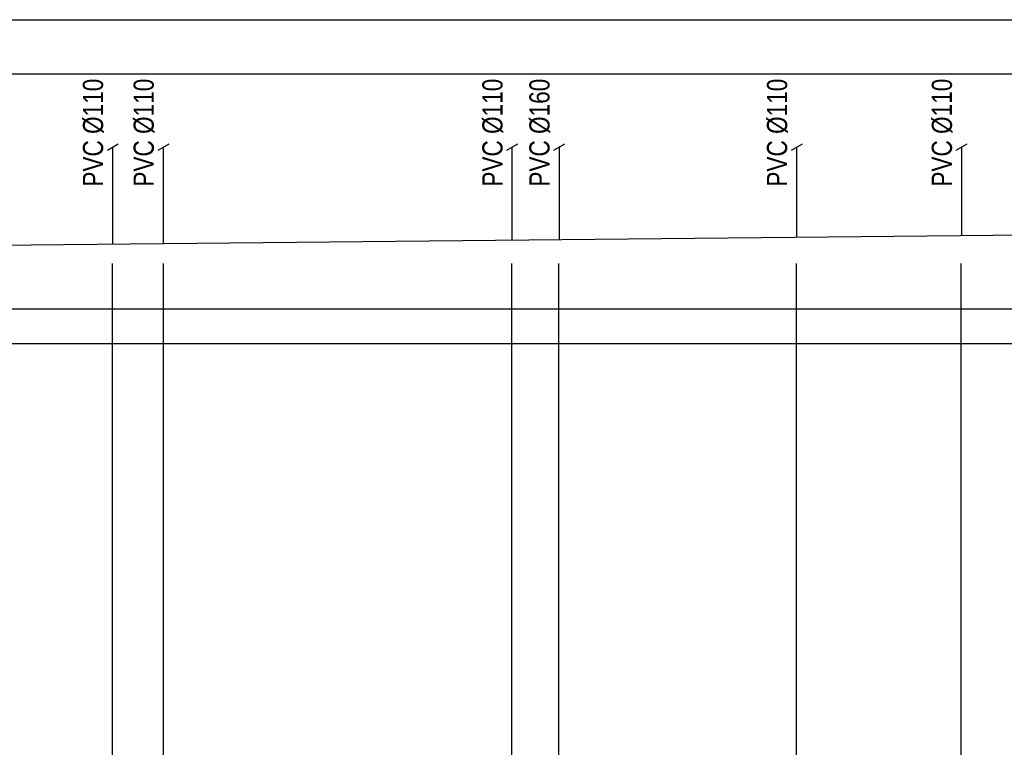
# Model space of a CAD drawing. Extents: x 480599 to 802090, y -87928 to 319597.
# Tile 32 of 50: x 632372 to 640902, y 22923 to 29225. Entities that reach past the tile are written whole.
import ezdxf

# ---------------------------------------------------------------- set-up
doc = ezdxf.new("R2010")
doc.units = 0
doc.header["$MEASUREMENT"] = 0
doc.layers.get('0').update_dxf_attribs({"color": 252, "linetype": 'CONTINUOUS'})
doc.layers.get('Defpoints').update_dxf_attribs({"color": 252, "linetype": 'CONTINUOUS'})
for name, color, linetype in [('#_inne_budowlane', 252, 'CONTINUOUS'), ('#_inne_legenda', 21, 'CONTINUOUS'), ('#_ks_sanit_podposadzkowa', 32, 'CONTINUOUS'), ('Liczby', 2, 'CONTINUOUS')]:
    doc.layers.add(name, color=color, linetype=linetype)
doc.styles.add('JTJ', font='arial.ttf', dxfattribs={"height": 100})
doc.styles.add('ROMANS', font='romans')
doc.styles.get("Standard").update_dxf_attribs({"font": 'arial.ttf'})
doc.dimstyles.new('darek', dxfattribs={"dimtxt": 20, "dimasz": 50, "dimexe": 10, "dimexo": 30, "dimgap": 300, "dimtad": 1, "dimlfac": 0.001, "dimrnd": 0.1, "dimzin": 0, "dimdsep": 46, "dimtxsty": 'Standard', "dimblk": 'NONE', "dimcen": 1, "dimse1": 1, "dimse2": 1, "dimsd1": 1, "dimsd2": 1, "dimclrt": 2, "dimadec": 0, "dimazin": 0, "dimtfac": 1, "dimtix": 1, "dimtmove": 2, "dimatfit": 0, "dimfxl": 10, "dimtolj": 1, "dimtzin": 0, "dimarcsym": 0})

# ---------------------------------------------------------------- blocks, each defined once
blk = doc.blocks.new('*D1193')
at = {"layer": 'Defpoints', "color": 0}
for p in [(633171.7, 27282), (633323.5, 27282), (633174.5, 26721.8)]:
    blk.add_point(p, dxfattribs=at)
at = {"layer": 'Liczby', "color": 2, "insert": (633035.3, 20603.6), "char_height": 200, "attachment_point": 5, "rotation": 90, "style": 'ROMANS'}
blk.add_mtext('\\A1;0.56', dxfattribs=at)
blk = doc.blocks.new('_None')
blk = doc.blocks.new('*D1196')
at = {"layer": 'Defpoints', "color": 0}
for p in [(633613.6, 27286.4), (633765.5, 27286.4), (633616.4, 26721.8)]:
    blk.add_point(p, dxfattribs=at)
at = {"layer": 'Liczby', "color": 2, "insert": (633477.2, 20603.6), "char_height": 200, "attachment_point": 5, "rotation": 90, "style": 'ROMANS'}
blk.add_mtext('\\A1;0.56', dxfattribs=at)
blk = doc.blocks.new('*D1199')
at = {"layer": 'Defpoints', "color": 0}
for p in [(636631.7, 27316.6), (636783.9, 27316.6), (636634.8, 26721.8)]:
    blk.add_point(p, dxfattribs=at)
at = {"layer": 'Liczby', "color": 2, "insert": (636495.6, 20603.6), "char_height": 200, "attachment_point": 5, "rotation": 90, "style": 'ROMANS'}
blk.add_mtext('\\A1;0.59', dxfattribs=at)
blk = doc.blocks.new('*D1202')
at = {"layer": 'Defpoints', "color": 0}
for p in [(637039.2, 27320.6), (637191.3, 27320.6), (637042.3, 26721.8)]:
    blk.add_point(p, dxfattribs=at)
at = {"layer": 'Liczby', "color": 2, "insert": (636903.1, 20603.6), "char_height": 200, "attachment_point": 5, "rotation": 90, "style": 'ROMANS'}
blk.add_mtext('\\A1;0.60', dxfattribs=at)
blk = doc.blocks.new('*D1205')
at = {"layer": 'Defpoints', "color": 0}
for p in [(639097.2, 27341.2), (639249.6, 27341.2), (639100.6, 26721.8)]:
    blk.add_point(p, dxfattribs=at)
at = {"layer": 'Liczby', "color": 2, "insert": (638961.4, 20603.6), "char_height": 200, "attachment_point": 5, "rotation": 90, "style": 'ROMANS'}
blk.add_mtext('\\A1;0.62', dxfattribs=at)
blk = doc.blocks.new('*D1208')
at = {"layer": 'Defpoints', "color": 0}
for p in [(640525, 27355.5), (640677.6, 27355.5), (640528.5, 26721.8)]:
    blk.add_point(p, dxfattribs=at)
at = {"layer": 'Liczby', "color": 2, "insert": (640389.3, 20603.6), "char_height": 200, "attachment_point": 5, "rotation": 90, "style": 'ROMANS'}
blk.add_mtext('\\A1;0.63', dxfattribs=at)

msp = doc.modelspace()

# ---------------------------------------------------------------- linework, layer by layer
at = {"layer": '#_inne_budowlane', "flags": 128}
for points in [[(754295.199, 26414.893), (540863.303, 26421.487), (540863.303, 29224.945), (754295.199, 29224.945)], [(754295.199, 28754.364), (541513.303, 28754.364)], [(754295.199, 26715.264), (541513.303, 26721.857)]]:
    msp.add_lwpolyline(points, dxfattribs=at)
at = {"layer": '#_inne_legenda', "flags": 128}
for points in [[(633131.93, 28096.131), (633226.214, 28150.565)], [(633571.066, 28096.131), (633665.349, 28150.565)], [(636592.263, 28096.131), (636686.546, 28150.565)], [(636999.739, 28096.131), (637094.022, 28150.565)], [(639058.011, 28096.131), (639152.294, 28150.565)], [(640485.938, 28096.131), (640580.221, 28150.565)]]:
    msp.add_lwpolyline(points, dxfattribs=at)
at = {"layer": '#_ks_sanit_podposadzkowa', "flags": 128}
for points in [[(609439.732, 27044.631), (750785.999, 28458.113), (750785.999, 28566.63)], [(633179.211, 27282.029), (633179.211, 28123.428)], [(633618.346, 27286.42), (633618.346, 28123.428)], [(636639.543, 27316.633), (636639.543, 28123.428)], [(637047.019, 27320.708), (637047.019, 28123.428)], [(639105.291, 27341.291), (639105.291, 28123.428)], [(640533.218, 27355.57), (640533.218, 28123.428)]]:
    msp.add_lwpolyline(points, dxfattribs=at)
for p, q in [((633174.22, 19104.396), (633174.495, 27113.72)), ((633616.145, 19104.396), (633616.421, 27113.72)), ((636634.535, 19104.396), (636634.81, 27113.72)), ((637042.011, 19104.396), (637042.286, 27113.72)), ((639100.3, 19104.396), (639100.576, 27113.72)), ((640528.228, 19104.396), (640528.503, 27113.72))]:
    msp.add_line(p, q)

# ---------------------------------------------------------------- texts
at = {"layer": '#_inne_legenda', "char_height": 175, "width": 2133.88011, "attachment_point": 1, "rotation": 90, "line_spacing_factor": 0.8, "style": 'JTJ'}
for s, insert in [('{\\W0.8;PVC %%C110}', (632919.223, 27778.85)), ('{\\W0.8;PVC %%C110}', (633358.359, 27778.85)), ('{\\W0.8;PVC %%C110}', (636379.555, 27778.85)), ('{\\W0.8;PVC %%C160}', (636787.031, 27778.85)), ('{\\W0.8;PVC %%C110}', (638845.303, 27778.85)), ('{\\W0.8;PVC %%C110}', (640273.231, 27778.85))]:
    msp.add_mtext(s, dxfattribs=dict(at, insert=insert))

# ---------------------------------------------------------------- dimensions: what is measured, and where the dimension line sits
at = {"layer": 'Liczby'}
for base, p1, p2, picture, middle in [((636783.859, 27316.555), (636634.833, 26721.848), (636631.719, 27316.555), '*D1199', (636495.61, 20603.604)), ((637191.335, 27320.629), (637042.309, 26721.848), (637039.154, 27320.629), '*D1202', (636903.086, 20603.604)), ((639249.624, 27341.21), (639100.598, 26721.848), (639097.238, 27341.21), '*D1205', (638961.376, 20603.604)), ((640677.552, 27355.488), (640528.526, 26721.848), (640525.022, 27355.488), '*D1208', (640389.303, 20603.604)), ((633323.544, 27281.954), (633174.518, 26721.848), (633171.75, 27281.954), '*D1193', (633035.295, 20603.604)), ((633765.469, 27286.373), (633616.444, 26721.848), (633613.631, 27286.373), '*D1196', (633477.221, 20603.604))]:
    dim = msp.add_linear_dim(base=base, p1=p1, p2=p2, angle=90, dimstyle='darek', override={"dimtxt": 200, "dimrnd": 0.01, "dimtxsty": 'ROMANS'}, dxfattribs=at)
    dim.commit()
    dim.dimension.update_dxf_attribs({"geometry": picture, "text_midpoint": middle, "dimtype": 160})

doc.saveas('drawing.dxf')
